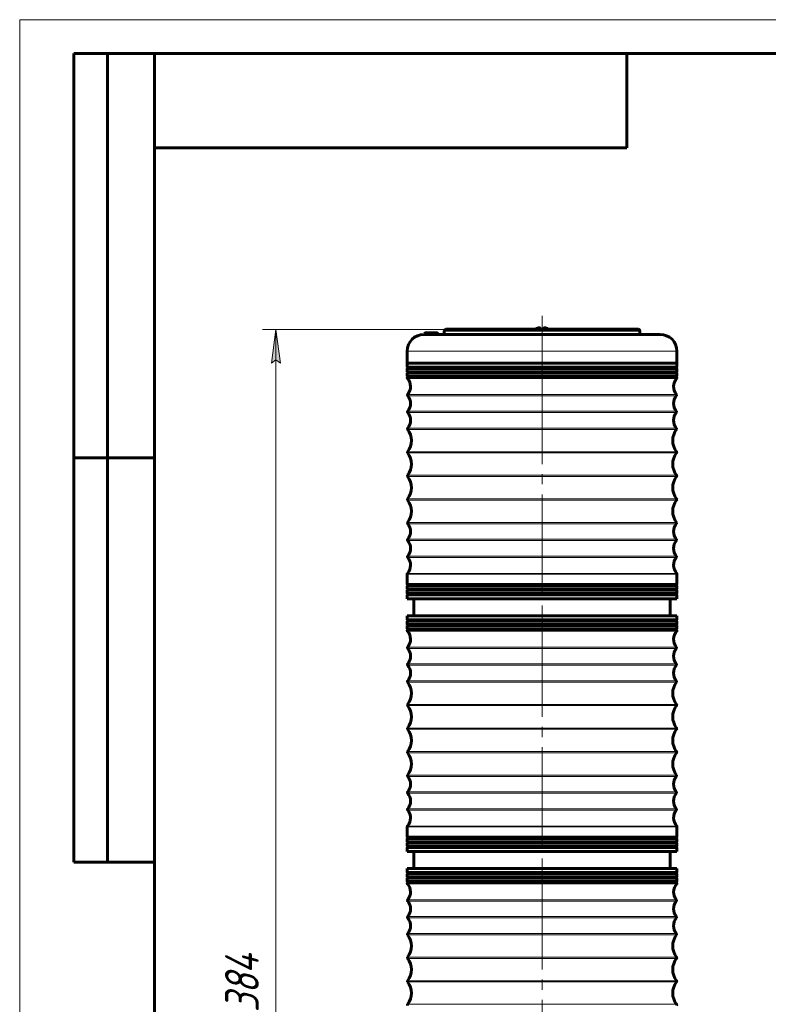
# Model space of a CAD drawing. Header units: millimetres. Extents: x 0 to 420, y 0 to 297.
# Tile 8 of 10: x 0 to 111, y 151 to 297. Entities that reach past the tile are written whole.
import ezdxf

# ---------------------------------------------------------------- set-up
doc = ezdxf.new("R2010")
doc.units = ezdxf.units.MM
for name, pattern in [('K5LT_AXLED', [19.5, 15, -1.5, 1.5, -1.5]), ('K5LT_BASIC', [0]), ('K5LT_THIN', [0])]:
    doc.linetypes.add(name, pattern=pattern)
doc.layers.add('Системный слой', color=7, linetype='Continuous')
doc.styles.add('KDIMTEXTSTYLE', font='GOST_AU.SHX', dxfattribs={"width": 0.96, "oblique": 15, "height": 5})
doc.styles.add('KTEXTSTYLE', font='GOST_AU.SHX', dxfattribs={"width": 0.96, "height": 5})
doc.dimstyles.new('KDIMSTYLE (0.50)', dxfattribs={"dimtxt": 5, "dimasz": 1, "dimexe": 2, "dimexo": 0, "dimgap": 1, "dimtad": 1, "dimlfac": 2, "dimtxsty": 'KDIMTEXTSTYLE', "dimsah": 1, "dimcen": 0, "dimdle": 1, "dimadec": 0, "dimazin": 0, "dimtfac": 0.667, "dimtmove": 0, "dimatfit": 3, "dimfxl": 1, "dimtvp": 1, "dimtolj": 1, "dimtzin": 0, "dimarcsym": 0})

# ---------------------------------------------------------------- blocks, each defined once
blk = doc.blocks.new('D0')
at = {"layer": 'Системный слой'}
for points in [[(38.64, 246.05), (37.98, 251.05), (37.32, 246.05), (37.98, 246.55)], [(37.98, 59.3), (38.64, 64.3), (37.98, 63.8), (37.32, 64.3)]]:
    blk.add_hatch(color=7, dxfattribs=at).paths.add_polyline_path(points)
at = {"layer": 'Системный слой', "color": 7, "linetype": 'K5LT_THIN', "lineweight": 18}
for p, q in [((63.19, 251.05), (35.98, 251.05)), ((37.32, 246.05), (37.98, 251.05)), ((37.98, 251.05), (38.64, 246.05)), ((37.98, 251.05), (37.98, 59.3)), ((37.98, 246.55), (37.32, 246.05)), ((38.64, 246.05), (37.98, 246.55)), ((37.98, 59.3), (37.32, 64.3)), ((37.32, 64.3), (37.98, 63.8)), ((37.98, 63.8), (38.64, 64.3)), ((38.64, 64.3), (37.98, 59.3)), ((47.44, 59.3), (35.98, 59.3))]:
    blk.add_line(p, q, dxfattribs=at)
blk.add_wipeout([(36.98, 149.71), (29.85, 149.71), (29.85, 160.22), (36.98, 160.22)]).dxf.layer = 'Системный слой'
at = {"layer": 'Системный слой', "color": 7, "insert": (30.45, 149.71), "char_height": 5, "attachment_point": 1, "rotation": 90, "style": 'KTEXTSTYLE'}
blk.add_mtext('\\H3.5;\\W0.965;\\Q15;\\Q15;\\H5.00;384', dxfattribs=at)
blk = doc.blocks.new('KDIMARROW_01')
at = {"layer": 'Системный слой'}
blk.add_hatch(color=0, dxfattribs=at).paths.add_polyline_path([(-5, -0.66), (0, 0), (-5, 0.66), (-4.5, 0)])
at = {"layer": 'Системный слой', "color": 0, "linetype": 'K5LT_THIN', "lineweight": 18}
for p, q in [((-4.5, 0), (-5, 0.66)), ((-5, 0.66), (0, 0)), ((0, 0), (-5, -0.66)), ((-5, -0.66), (-4.5, 0)), ((0, 0), (-1, 0))]:
    blk.add_line(p, q, dxfattribs=at)
blk = doc.blocks.new('U153')
at = {"color": 7, "linetype": 'K5LT_THIN', "lineweight": 18}
for p, q in [((0, 0), (0, 297)), ((0, 297), (420, 297))]:
    blk.add_line(p, q, dxfattribs=at)
at = {"color": 150, "linetype": 'K5LT_BASIC', "lineweight": 60, "true_color": 0x0080ff}
for p, q in [((8, 172), (8, 292)), ((20, 292), (8, 292)), ((13, 172), (13, 292)), ((20, 5), (20, 292)), ((20, 292), (415, 292)), ((90, 292), (90, 278)), ((90, 278), (20, 278)), ((20, 232), (8, 232)), ((20, 172), (8, 172))]:
    blk.add_line(p, q, dxfattribs=at)

msp = doc.modelspace()

# ---------------------------------------------------------------- linework, layer by layer
at = {"layer": 'Системный слой', "color": 30, "linetype": 'K5LT_AXLED', "lineweight": 18, "true_color": 0xff8000}
for p, q in [((77.4397, 253.0546), (77.4397, 246.0546)), ((77.4397, 246.0546), (77.4397, 208.5546)), ((77.4397, 208.5546), (77.4397, 171.0546)), ((77.4397, 171.0546), (77.4397, 133.5546))]:
    msp.add_line(p, q, dxfattribs=at)
at = {"layer": 'Системный слой', "color": 150, "linetype": 'K5LT_BASIC', "lineweight": 60, "true_color": 0x0080ff}
for p, q in [((94.9397, 250.3046), (59.9397, 250.3046)), ((60.0397, 250.3046), (60.0397, 250.4546)), ((60.2393, 250.5546), (61.8397, 250.5546)), ((61.9397, 250.3046), (61.9397, 250.4546)), ((62.9397, 250.8046), (62.9397, 250.3046)), ((91.6897, 251.0546), (63.1897, 251.0546)), ((76.5083, 251.087), (76.4995, 251.0999)), ((77.1993, 251.087), (77.1779, 251.2088)), ((77.7016, 251.2088), (77.6802, 251.087)), ((78.3799, 251.0999), (78.3712, 251.087)), ((91.9397, 250.8046), (91.9397, 250.3046)), ((57.4397, 247.8046), (57.4397, 246.0546)), ((97.4397, 247.8046), (97.4397, 246.0546)), ((97.4397, 246.0546), (57.4397, 246.0546)), ((97.4397, 246.0546), (57.4397, 246.0546)), ((57.4397, 246.0546), (57.4397, 245.4296)), ((97.4397, 246.0546), (97.4397, 245.4296)), ((97.4397, 245.4296), (57.4397, 245.4296)), ((57.4397, 245.263), (57.4397, 244.763)), ((97.4397, 245.263), (57.4397, 245.263)), ((97.4397, 244.763), (57.4397, 244.763)), ((97.4397, 244.5963), (57.4397, 244.5963)), ((57.4397, 244.5963), (57.4397, 244.0963)), ((97.4397, 244.0963), (57.4397, 244.0963)), ((97.4397, 245.263), (97.4397, 244.763)), ((97.4397, 244.5963), (97.4397, 244.0963)), ((57.4397, 243.9296), (57.4397, 243.8633)), ((97.4397, 243.9296), (57.4397, 243.9296)), ((97.4397, 243.9296), (97.4397, 243.8633)), ((57.4397, 214.746), (57.4397, 213.1796)), ((97.4397, 214.746), (97.4397, 213.1796)), ((97.4397, 213.1796), (57.4397, 213.1796)), ((57.4397, 213.013), (57.4397, 212.513)), ((97.4397, 213.013), (57.4397, 213.013)), ((97.4397, 212.513), (57.4397, 212.513)), ((57.4397, 212.3463), (57.4397, 211.8463)), ((97.4397, 212.3463), (57.4397, 212.3463)), ((97.4397, 213.013), (97.4397, 212.513)), ((97.4397, 212.3463), (97.4397, 211.8463)), ((97.4397, 211.8463), (57.4397, 211.8463)), ((97.4397, 211.6796), (57.4397, 211.6796)), ((57.4397, 211.6796), (57.4397, 211.0546)), ((97.4397, 211.0546), (57.4397, 211.0546)), ((58.4397, 211.0546), (58.4397, 208.5546)), ((96.4397, 211.0546), (96.4397, 208.5546)), ((97.4397, 211.6796), (97.4397, 211.0546)), ((97.4397, 208.5546), (57.4397, 208.5546)), ((57.4397, 208.5546), (57.4397, 207.9296)), ((97.4397, 207.9296), (57.4397, 207.9296)), ((57.4397, 207.763), (57.4397, 207.263)), ((97.4397, 207.763), (57.4397, 207.763)), ((97.4397, 208.5546), (97.4397, 207.9296)), ((97.4397, 207.763), (97.4397, 207.263)), ((97.4397, 207.263), (57.4397, 207.263)), ((97.4397, 207.0963), (57.4397, 207.0963)), ((57.4397, 207.0963), (57.4397, 206.5963)), ((97.4397, 206.5963), (57.4397, 206.5963)), ((57.4397, 206.4296), (57.4397, 206.3633)), ((97.4397, 206.4296), (57.4397, 206.4296)), ((97.4397, 207.0963), (97.4397, 206.5963)), ((97.4397, 206.4296), (97.4397, 206.3633)), ((57.4397, 177.246), (57.4397, 175.6796)), ((97.4397, 177.246), (97.4397, 175.6796)), ((97.4397, 175.6796), (57.4397, 175.6796)), ((57.4397, 175.513), (57.4397, 175.013)), ((97.4397, 175.513), (57.4397, 175.513)), ((97.4397, 175.513), (97.4397, 175.013)), ((97.4397, 175.013), (57.4397, 175.013)), ((57.4397, 174.8463), (57.4397, 174.3463)), ((97.4397, 174.8463), (57.4397, 174.8463)), ((97.4397, 174.3463), (57.4397, 174.3463)), ((97.4397, 174.1796), (57.4397, 174.1796)), ((57.4397, 174.1796), (57.4397, 173.5546)), ((97.4397, 174.8463), (97.4397, 174.3463)), ((97.4397, 174.1796), (97.4397, 173.5546)), ((97.4397, 173.5546), (57.4397, 173.5546)), ((58.4397, 173.5546), (58.4397, 171.0546)), ((96.4397, 173.5546), (96.4397, 171.0546)), ((97.4397, 171.0546), (57.4397, 171.0546)), ((57.4397, 171.0546), (57.4397, 170.4296)), ((97.4397, 171.0546), (97.4397, 170.4296)), ((97.4397, 170.4296), (57.4397, 170.4296)), ((57.4397, 170.263), (57.4397, 169.763)), ((97.4397, 170.263), (57.4397, 170.263)), ((97.4397, 169.763), (57.4397, 169.763)), ((97.4397, 169.5963), (57.4397, 169.5963)), ((57.4397, 169.5963), (57.4397, 169.0963)), ((97.4397, 170.263), (97.4397, 169.763)), ((97.4397, 169.5963), (97.4397, 169.0963)), ((97.4397, 169.0963), (57.4397, 169.0963)), ((57.4397, 168.9296), (57.4397, 168.8633)), ((97.4397, 168.9296), (57.4397, 168.9296)), ((97.4397, 168.9296), (97.4397, 168.8633))]:
    msp.add_line(p, q, dxfattribs=at)
at = {"layer": 'Системный слой', "color": 7, "linetype": 'K5LT_THIN', "lineweight": 18}
for p, q in [((60.0397, 250.4546), (61.9397, 250.4546)), ((91.9397, 250.8046), (62.9397, 250.8046)), ((97.4397, 247.8046), (57.4397, 247.8046)), ((97.4397, 243.8633), (57.4397, 243.8633)), ((97.4015, 243.7632), (57.478, 243.7632)), ((97.355, 241.4002), (57.5245, 241.4002)), ((97.355, 241.2091), (57.5245, 241.2091)), ((97.355, 238.9002), (57.5245, 238.9002)), ((97.355, 238.7091), (57.5245, 238.7091)), ((97.3646, 236.2086), (57.5149, 236.2086)), ((97.3597, 236.3945), (57.5198, 236.3945)), ((97.369, 232.8948), (57.5105, 232.8948)), ((97.369, 232.7145), (57.5105, 232.7145)), ((97.369, 229.3948), (57.5105, 229.3948)), ((97.369, 229.2145), (57.5105, 229.2145)), ((97.369, 225.8948), (57.5105, 225.8948)), ((97.369, 225.7145), (57.5105, 225.7145)), ((97.3646, 222.4006), (57.5149, 222.4006)), ((97.3597, 222.2148), (57.5198, 222.2148)), ((97.355, 219.9002), (57.5245, 219.9002)), ((97.355, 219.7091), (57.5245, 219.7091)), ((97.355, 217.4002), (57.5245, 217.4002)), ((97.355, 217.2091), (57.5245, 217.2091)), ((97.4015, 214.846), (57.478, 214.846)), ((97.4397, 214.746), (57.4397, 214.746)), ((97.4397, 206.3633), (57.4397, 206.3633)), ((97.4015, 206.2632), (57.478, 206.2632)), ((97.355, 203.9002), (57.5245, 203.9002)), ((97.355, 203.7091), (57.5245, 203.7091)), ((97.355, 201.4002), (57.5245, 201.4002)), ((97.355, 201.2091), (57.5245, 201.2091)), ((97.3646, 198.7086), (57.5149, 198.7086)), ((97.3597, 198.8945), (57.5198, 198.8945)), ((97.369, 195.3948), (57.5105, 195.3948)), ((97.369, 195.2145), (57.5105, 195.2145)), ((97.369, 191.8948), (57.5105, 191.8948)), ((97.369, 191.7145), (57.5105, 191.7145)), ((97.369, 188.3948), (57.5105, 188.3948)), ((97.369, 188.2145), (57.5105, 188.2145)), ((97.3646, 184.9006), (57.5149, 184.9006)), ((97.3597, 184.7148), (57.5198, 184.7148)), ((97.355, 182.4002), (57.5245, 182.4002)), ((97.355, 182.2091), (57.5245, 182.2091)), ((97.355, 179.9002), (57.5245, 179.9002)), ((97.355, 179.7091), (57.5245, 179.7091)), ((97.4397, 177.246), (57.4397, 177.246)), ((97.4015, 177.346), (57.478, 177.346)), ((97.4397, 168.8633), (57.4397, 168.8633)), ((97.4015, 168.7632), (57.478, 168.7632)), ((97.355, 166.4002), (57.5245, 166.4002)), ((97.355, 166.2091), (57.5245, 166.2091)), ((97.355, 163.9002), (57.5245, 163.9002)), ((97.355, 163.7091), (57.5245, 163.7091)), ((97.3646, 161.2086), (57.5149, 161.2086)), ((97.3597, 161.3945), (57.5198, 161.3945)), ((97.369, 157.8948), (57.5105, 157.8948)), ((97.369, 157.7145), (57.5105, 157.7145)), ((97.369, 154.3948), (57.5105, 154.3948)), ((97.369, 154.2145), (57.5105, 154.2145)), ((97.369, 150.8948), (57.5105, 150.8948))]:
    msp.add_line(p, q, dxfattribs=at)
at = {"layer": 'Системный слой', "color": 150, "linetype": 'K5LT_BASIC', "lineweight": 60, "true_color": 0x0080ff}
for centre, radius, start, end in [((59.9397, 247.8046), 2.5, 90, 180), ((61.8397, 250.4546), 0.1, 0, 90), ((63.1897, 250.8046), 0.25, 90, 180), ((77.4397, 249.4921), 1.8625, 120.318311, 122.973101), ((77.4397, 249.4921), 1.8625, 57.026899, 59.681689), ((91.6897, 250.8046), 0.25, 0, 90), ((94.9397, 247.8046), 2.5, 0, 90), ((57.4397, 245.3463), 0.0833, 270, 90), ((57.4397, 244.6796), 0.0833, 270, 90), ((57.4397, 244.013), 0.0833, 270, 90), ((97.4397, 245.3463), 0.0833, 90, 270), ((97.4397, 244.6796), 0.0833, 90, 270), ((97.4397, 244.013), 0.0833, 90, 270), ((57.5897, 243.8633), 0.15, 180, 221.82175), ((56.1272, 242.5546), 1.8125, 320.435782, 41.82175), ((98.7522, 242.5546), 1.8125, 138.17825, 219.564218), ((97.2897, 243.8633), 0.15, 318.17825, 0), ((57.6402, 241.3046), 0.15, 140.435782, 219.564218), ((56.1272, 240.0546), 1.8125, 320.435782, 39.564218), ((98.7522, 240.0546), 1.8125, 140.435782, 219.564218), ((97.2393, 241.3046), 0.15, 320.435782, 39.564218), ((57.6402, 238.8046), 0.15, 140.435782, 219.564218), ((56.1272, 237.5546), 1.8125, 320.200611, 39.564218), ((98.7522, 237.5546), 1.8125, 140.435782, 219.799389), ((97.2393, 238.8046), 0.15, 320.435782, 39.564218), ((57.635, 236.2984), 0.15, 140.200611, 216.778987), ((55.3022, 234.5546), 2.7625, 323.068601, 36.778987), ((99.5772, 234.5546), 2.7625, 143.221013, 216.931399), ((97.2445, 236.2984), 0.15, 323.221013, 39.799389), ((57.6304, 232.8046), 0.15, 143.068601, 216.931399), ((55.3022, 231.0546), 2.7625, 323.068601, 36.931399), ((99.5772, 231.0546), 2.7625, 143.068601, 216.931399), ((97.2491, 232.8046), 0.15, 323.068601, 36.931399), ((57.6304, 229.3046), 0.15, 143.068601, 216.931399), ((97.2491, 229.3046), 0.15, 323.068601, 36.931399), ((55.3022, 227.5546), 2.7625, 323.068601, 36.931399), ((99.5772, 227.5546), 2.7625, 143.068601, 216.931399), ((57.6304, 225.8046), 0.15, 143.068601, 216.931399), ((55.3022, 224.0546), 2.7625, 323.221013, 36.931399), ((99.5772, 224.0546), 2.7625, 143.068601, 216.778987), ((97.2491, 225.8046), 0.15, 323.068601, 36.931399), ((57.635, 222.3108), 0.15, 143.221013, 219.799389), ((56.1272, 221.0546), 1.8125, 320.435782, 39.799389), ((98.7522, 221.0546), 1.8125, 140.200611, 219.564218), ((97.2445, 222.3108), 0.15, 320.200611, 36.778987), ((57.6402, 219.8046), 0.15, 140.435782, 219.564218), ((56.1272, 218.5546), 1.8125, 320.435782, 39.564218), ((98.7522, 218.5546), 1.8125, 140.435782, 219.564218), ((97.2393, 219.8046), 0.15, 320.435782, 39.564218), ((56.1272, 216.0546), 1.8125, 318.17825, 39.564218), ((57.6402, 217.3046), 0.15, 140.435782, 219.564218), ((98.7522, 216.0546), 1.8125, 140.435782, 221.82175), ((97.2393, 217.3046), 0.15, 320.435782, 39.564218), ((57.5897, 214.746), 0.15, 138.17825, 180), ((97.2897, 214.746), 0.15, 0, 41.82175), ((57.4397, 213.0963), 0.0833, 270, 90), ((57.4397, 212.4296), 0.0833, 270, 90), ((97.4397, 213.0963), 0.0833, 90, 270), ((97.4397, 212.4296), 0.0833, 90, 270), ((57.4397, 211.763), 0.0833, 270, 90), ((97.4397, 211.763), 0.0833, 90, 270), ((57.4397, 207.8463), 0.0833, 270, 90), ((97.4397, 207.8463), 0.0833, 90, 270), ((57.4397, 207.1796), 0.0833, 270, 90), ((57.4397, 206.513), 0.0833, 270, 90), ((57.5897, 206.3633), 0.15, 180, 221.82175), ((56.1272, 205.0546), 1.8125, 320.435782, 41.82175), ((98.7522, 205.0546), 1.8125, 138.17825, 219.564218), ((97.4397, 207.1796), 0.0833, 90, 270), ((97.4397, 206.513), 0.0833, 90, 270), ((97.2897, 206.3633), 0.15, 318.17825, 0), ((57.6402, 203.8046), 0.15, 140.435782, 219.564218), ((56.1272, 202.5546), 1.8125, 320.435782, 39.564218), ((98.7522, 202.5546), 1.8125, 140.435782, 219.564218), ((97.2393, 203.8046), 0.15, 320.435782, 39.564218), ((57.6402, 201.3046), 0.15, 140.435782, 219.564218), ((56.1272, 200.0546), 1.8125, 320.200611, 39.564218), ((98.7522, 200.0546), 1.8125, 140.435782, 219.799389), ((97.2393, 201.3046), 0.15, 320.435782, 39.564218), ((57.635, 198.7984), 0.15, 140.200611, 216.778987), ((55.3022, 197.0546), 2.7625, 323.068601, 36.778987), ((99.5772, 197.0546), 2.7625, 143.221013, 216.931399), ((97.2445, 198.7984), 0.15, 323.221013, 39.799389), ((57.6304, 195.3046), 0.15, 143.068601, 216.931399), ((55.3022, 193.5546), 2.7625, 323.068601, 36.931399), ((99.5772, 193.5546), 2.7625, 143.068601, 216.931399), ((97.2491, 195.3046), 0.15, 323.068601, 36.931399), ((57.6304, 191.8046), 0.15, 143.068601, 216.931399), ((55.3022, 190.0546), 2.7625, 323.068601, 36.931399), ((99.5772, 190.0546), 2.7625, 143.068601, 216.931399), ((97.2491, 191.8046), 0.15, 323.068601, 36.931399), ((57.6304, 188.3046), 0.15, 143.068601, 216.931399), ((55.3022, 186.5546), 2.7625, 323.221013, 36.931399), ((99.5772, 186.5546), 2.7625, 143.068601, 216.778987), ((97.2491, 188.3046), 0.15, 323.068601, 36.931399), ((57.635, 184.8108), 0.15, 143.221013, 219.799389), ((56.1272, 183.5546), 1.8125, 320.435782, 39.799389), ((98.7522, 183.5546), 1.8125, 140.200611, 219.564218), ((97.2445, 184.8108), 0.15, 320.200611, 36.778987), ((57.6402, 182.3046), 0.15, 140.435782, 219.564218), ((56.1272, 181.0546), 1.8125, 320.435782, 39.564218), ((98.7522, 181.0546), 1.8125, 140.435782, 219.564218), ((97.2393, 182.3046), 0.15, 320.435782, 39.564218), ((57.6402, 179.8046), 0.15, 140.435782, 219.564218), ((97.2393, 179.8046), 0.15, 320.435782, 39.564218), ((56.1272, 178.5546), 1.8125, 318.17825, 39.564218), ((98.7522, 178.5546), 1.8125, 140.435782, 221.82175), ((57.5897, 177.246), 0.15, 138.17825, 180), ((97.2897, 177.246), 0.15, 0, 41.82175), ((57.4397, 175.5963), 0.0833, 270, 90), ((97.4397, 175.5963), 0.0833, 90, 270), ((57.4397, 174.9296), 0.0833, 270, 90), ((57.4397, 174.263), 0.0833, 270, 90), ((97.4397, 174.9296), 0.0833, 90, 270), ((97.4397, 174.263), 0.0833, 90, 270), ((57.4397, 170.3463), 0.0833, 270, 90), ((57.4397, 169.6796), 0.0833, 270, 90), ((97.4397, 170.3463), 0.0833, 90, 270), ((97.4397, 169.6796), 0.0833, 90, 270), ((57.4397, 169.013), 0.0833, 270, 90), ((57.5897, 168.8633), 0.15, 180, 221.82175), ((56.1272, 167.5546), 1.8125, 320.435782, 41.82175), ((98.7522, 167.5546), 1.8125, 138.17825, 219.564218), ((97.4397, 169.013), 0.0833, 90, 270), ((97.2897, 168.8633), 0.15, 318.17825, 0), ((57.6402, 166.3046), 0.15, 140.435782, 219.564218), ((56.1272, 165.0546), 1.8125, 320.435782, 39.564218), ((98.7522, 165.0546), 1.8125, 140.435782, 219.564218), ((97.2393, 166.3046), 0.15, 320.435782, 39.564218), ((57.6402, 163.8046), 0.15, 140.435782, 219.564218), ((56.1272, 162.5546), 1.8125, 320.200611, 39.564218), ((98.7522, 162.5546), 1.8125, 140.435782, 219.799389), ((97.2393, 163.8046), 0.15, 320.435782, 39.564218), ((57.635, 161.2984), 0.15, 140.200611, 216.778987), ((55.3022, 159.5546), 2.7625, 323.068601, 36.778987), ((99.5772, 159.5546), 2.7625, 143.221013, 216.931399), ((97.2445, 161.2984), 0.15, 323.221013, 39.799389), ((57.6304, 157.8046), 0.15, 143.068601, 216.931399), ((97.2491, 157.8046), 0.15, 323.068601, 36.931399), ((55.3022, 156.0546), 2.7625, 323.068601, 36.931399), ((99.5772, 156.0546), 2.7625, 143.068601, 216.931399), ((57.6304, 154.3046), 0.15, 143.068601, 216.931399), ((55.3022, 152.5546), 2.7625, 323.068601, 36.931399), ((99.5772, 152.5546), 2.7625, 143.068601, 216.931399), ((97.2491, 154.3046), 0.15, 323.068601, 36.931399), ((57.6304, 150.8046), 0.15, 143.068601, 216.931399), ((97.2491, 150.8046), 0.15, 323.068601, 36.931399)]:
    msp.add_arc(centre, radius, start, end, dxfattribs=at)
for centre, major_axis, ratio, start_param, end_param in [((60.2393, 250.4546), (0.1996, 0), 0.50103627, 1.57079633, 3.14159265), ((77.4397, 249.4989), (-1.8621, 0), 0.98492209, 5.08235842, 5.23621238), ((77.4397, 249.4989), (-1.8621, 0), 0.98492209, 5.08235842, 5.23621238), ((77.4563, 249.5099), (-1.3608, 1.2701), 0.9235247, 5.64036561, 5.8178917), ((77.4563, 249.5099), (-1.3608, 1.2701), 0.9235247, 5.64036561, 5.8178917), ((77.4982, 249.5099), (-0.5408, 1.7811), 0.26169261, -0.39411885, -0.21659276), ((77.4982, 249.5099), (-0.5408, 1.7811), 0.26169261, -0.39411885, -0.21659276), ((77.4397, 249.5635), (-1.8582, 0), 0.82681986, 4.58260267, 4.84217529), ((77.4397, 249.5635), (-1.8582, 0), 0.82681986, 4.71238898, 4.84217529), ((77.4397, 249.5635), (-1.8582, 0), 0.82681986, 4.58260267, 4.71238898), ((77.3813, 249.5099), (0.5408, 1.7811), 0.26169261, 0.21659276, 0.39411885), ((77.3813, 249.5099), (0.5408, 1.7811), 0.26169261, 0.21659276, 0.39411885), ((77.4232, 249.5099), (1.3608, 1.2701), 0.9235247, 0.46529361, 0.6428197), ((77.4232, 249.5099), (1.3608, 1.2701), 0.9235247, 0.46529361, 0.6428197), ((77.4397, 249.4989), (-1.8621, 0), 0.98492209, 4.18856558, 4.34241954), ((77.4397, 249.4989), (-1.8621, 0), 0.98492209, 4.18856558, 4.34241954)]:
    msp.add_ellipse(centre, major_axis=major_axis, ratio=ratio, start_param=start_param, end_param=end_param, dxfattribs=at)

# ---------------------------------------------------------------- next in the draw order: dimensions: what is measured, and where the dimension line sits
at = {"layer": 'Системный слой', "color": 7}
dim = msp.add_linear_dim(base=(37.9825, 251.0546), p1=(47.4397, 59.3046), p2=(63.1897, 251.0546), angle=90, dimstyle='KDIMSTYLE (0.50)', override={"dimexo": 0, "dimpost": '\\H5.0;\\W0.965;\\Q15;<>', "dimblk1": 'KDIMARROW_01', "dimblk2": 'KDIMARROW_01', "dimse1": 0, "dimse2": 0, "dimclrt": 7, "dimtol": 1, "dimtp": 0, "dimtm": 0, "dimtdec": 5, "dimtolj": 1}, dxfattribs=at)
dim.commit()
dim.dimension.update_dxf_attribs({"geometry": 'D0', "text_midpoint": (37.9825, 155.1796), "dimtype": 160})

# ---------------------------------------------------------------- next in the draw order: block references
msp.add_blockref('U153', (0, 0))

doc.saveas('drawing.dxf')
